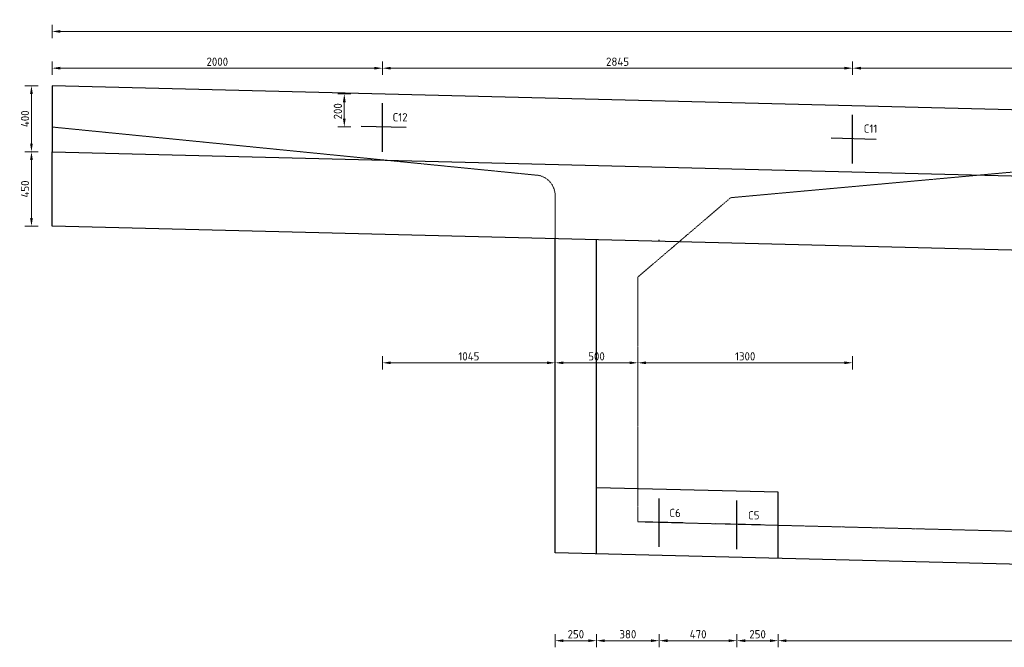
# Model space of a CAD drawing. Header units: millimetres. Extents: x -8028558 to 327273, y -63352 to 83293.
# Tile 11 of 197: x -30933 to -24974, y -2551 to 1246. Entities that reach past the tile are written whole.
import ezdxf

# ---------------------------------------------------------------- set-up
doc = ezdxf.new("R2010")
doc.units = ezdxf.units.MM
doc.linetypes.add('ZZ-HIDDEN-SO', pattern=[4, 2, -2])
for name, color, linetype, lineweight in [('B-CO-BC-BETONVORM-GD', 90, 'Continuous', 25), ('B-CO-BC-BETONVORM-GN', 10, 'ZZ-HIDDEN-SO', 13), ('B-CO-BC-BETONVORM_GEWAPEND-M', 7, 'Continuous', 18), ('B-CO-BC-BETONVORM_GEWAPEND-T70', 210, 'Continuous', 70), ('B-CO-BC-VOORSPANNING-GD', 200, 'Continuous', 25)]:
    doc.layers.add(name, color=color, linetype=linetype, lineweight=lineweight)
doc.styles.add('NLCS-ISO-MM20-T25', font='NLCS-ISO.ttf', dxfattribs={"height": 50})
doc.dimstyles.new('NLCS-MM20-T25-PIJL_L0_H0', dxfattribs={"dimscale": 20, "dimtxt": 2.5, "dimasz": 2.5, "dimexe": 2, "dimexo": 2, "dimgap": 0.7, "dimtad": 1, "dimdec": 0, "dimzin": 0, "dimdsep": 46, "dimtxsty": 'NLCS-ISO-MM20-T25', "dimcen": 0, "dimdle": 2, "dimclrd": 256, "dimclre": 256, "dimclrt": 256, "dimadec": 0, "dimazin": 0, "dimtfac": 1, "dimtdec": 3, "dimtofl": 0, "dimtmove": 0, "dimatfit": 3, "dimfxl": 2, "dimfxlon": 1, "dimtfillclr": 256, "dimtolj": 1, "dimtzin": 0, "dimlwd": -1, "dimlwe": -1, "dimarcsym": 0})

# ---------------------------------------------------------------- blocks, each defined once
blk = doc.blocks.new('*D83')
at = {"layer": 'B-CO-BC-BETONVORM_GEWAPEND-M', "transparency": 16777216}
for p, q in [((-30737.2, 1135.1), (-30737.2, 1215.1)), ((-9847.2, 1135.1), (-9847.2, 1215.1)), ((-30687.2, 1175.1), (-9897.2, 1175.1))]:
    blk.add_line(p, q, dxfattribs=at)
for points in [[(-30687.2, 1183.5), (-30687.2, 1166.8), (-30737.2, 1175.1)], [(-9897.2, 1183.5), (-9897.2, 1166.8), (-9847.2, 1175.1)]]:
    blk.add_solid(points, dxfattribs=at)
at = {"layer": 'B-CO-BC-BETONVORM_GEWAPEND-M', "transparency": 16777216, "insert": (-20292.2, 1214.1), "char_height": 50, "attachment_point": 5, "style": 'NLCS-ISO-MM20-T25'}
blk.add_mtext('\\A1;20890', dxfattribs=at)
blk = doc.blocks.new('*D84')
at = {"layer": 'B-CO-BC-BETONVORM_GEWAPEND-M', "transparency": 16777216}
for p, q in [((-30737.2, 913), (-30737.2, 993)), ((-28737.2, 913), (-28737.2, 993)), ((-30687.2, 953), (-28787.2, 953))]:
    blk.add_line(p, q, dxfattribs=at)
for points in [[(-30687.2, 961.3), (-30687.2, 944.6), (-30737.2, 953)], [(-28787.2, 961.3), (-28787.2, 944.6), (-28737.2, 953)]]:
    blk.add_solid(points, dxfattribs=at)
at = {"layer": 'B-CO-BC-BETONVORM_GEWAPEND-M', "transparency": 16777216, "insert": (-29737.2, 992), "char_height": 50, "attachment_point": 5, "style": 'NLCS-ISO-MM20-T25'}
blk.add_mtext('\\A1;2000', dxfattribs=at)
blk = doc.blocks.new('*D85')
at = {"layer": 'B-CO-BC-BETONVORM_GEWAPEND-M', "transparency": 16777216}
for p, q in [((-28737.2, 913), (-28737.2, 993)), ((-25892.2, 993), (-25892.2, 913)), ((-28687.2, 953), (-25942.2, 953))]:
    blk.add_line(p, q, dxfattribs=at)
for points in [[(-28687.2, 961.3), (-28687.2, 944.6), (-28737.2, 953)], [(-25942.2, 961.3), (-25942.2, 944.6), (-25892.2, 953)]]:
    blk.add_solid(points, dxfattribs=at)
at = {"layer": 'B-CO-BC-BETONVORM_GEWAPEND-M', "transparency": 16777216, "insert": (-27314.7, 992), "char_height": 50, "attachment_point": 5, "style": 'NLCS-ISO-MM20-T25'}
blk.add_mtext('\\A1;2845', dxfattribs=at)
blk = doc.blocks.new('*D86')
at = {"layer": 'B-CO-BC-BETONVORM_GEWAPEND-M', "transparency": 16777216}
for p, q in [((-28737.2, -789.4), (-28737.2, -869.4)), ((-28687.2, -829.4), (-27742.2, -829.4)), ((-27692.2, -869.4), (-27692.2, -789.4))]:
    blk.add_line(p, q, dxfattribs=at)
for points in [[(-28687.2, -821.1), (-28687.2, -837.8), (-28737.2, -829.4)], [(-27742.2, -821.1), (-27742.2, -837.8), (-27692.2, -829.4)]]:
    blk.add_solid(points, dxfattribs=at)
at = {"layer": 'B-CO-BC-BETONVORM_GEWAPEND-M', "transparency": 16777216, "insert": (-28214.7, -790.4), "char_height": 50, "attachment_point": 5, "style": 'NLCS-ISO-MM20-T25'}
blk.add_mtext('\\A1;1045', dxfattribs=at)
blk = doc.blocks.new('*D87')
at = {"layer": 'B-CO-BC-BETONVORM_GEWAPEND-M', "transparency": 16777216}
for p, q in [((-27692.2, -829.4), (-27692.2, -789.4)), ((-27642.2, -829.4), (-27242.2, -829.4)), ((-27192.2, -829.4), (-27192.2, -789.4))]:
    blk.add_line(p, q, dxfattribs=at)
for points in [[(-27642.2, -821.1), (-27642.2, -837.8), (-27692.2, -829.4)], [(-27242.2, -821.1), (-27242.2, -837.8), (-27192.2, -829.4)]]:
    blk.add_solid(points, dxfattribs=at)
at = {"layer": 'B-CO-BC-BETONVORM_GEWAPEND-M', "transparency": 16777216, "insert": (-27442.2, -790.4), "char_height": 50, "attachment_point": 5, "style": 'NLCS-ISO-MM20-T25'}
blk.add_mtext('\\A1;500', dxfattribs=at)
blk = doc.blocks.new('*D88')
at = {"layer": 'B-CO-BC-BETONVORM_GEWAPEND-M', "transparency": 16777216}
for p, q in [((-27192.2, -829.4), (-27192.2, -789.4)), ((-27142.2, -829.4), (-25942.2, -829.4)), ((-25892.2, -789.4), (-25892.2, -869.4))]:
    blk.add_line(p, q, dxfattribs=at)
for points in [[(-27142.2, -821.1), (-27142.2, -837.8), (-27192.2, -829.4)], [(-25942.2, -821.1), (-25942.2, -837.8), (-25892.2, -829.4)]]:
    blk.add_solid(points, dxfattribs=at)
at = {"layer": 'B-CO-BC-BETONVORM_GEWAPEND-M', "transparency": 16777216, "insert": (-26542.2, -790.4), "char_height": 50, "attachment_point": 5, "style": 'NLCS-ISO-MM20-T25'}
blk.add_mtext('\\A1;1300', dxfattribs=at)
blk = doc.blocks.new('*D89')
at = {"layer": 'B-CO-BC-BETONVORM_GEWAPEND-M', "transparency": 16777216}
for p, q in [((-30822, 847), (-30902, 847)), ((-30862, 797), (-30862, 497)), ((-30822, 447), (-30902, 447))]:
    blk.add_line(p, q, dxfattribs=at)
for points in [[(-30870.3, 797), (-30853.7, 797), (-30862, 847)], [(-30870.3, 497), (-30853.7, 497), (-30862, 447)]]:
    blk.add_solid(points, dxfattribs=at)
at = {"layer": 'B-CO-BC-BETONVORM_GEWAPEND-M', "transparency": 16777216, "insert": (-30901, 647), "char_height": 50, "attachment_point": 5, "rotation": 90, "style": 'NLCS-ISO-MM20-T25'}
blk.add_mtext('\\A1;400', dxfattribs=at)
blk = doc.blocks.new('*D90')
at = {"layer": 'B-CO-BC-BETONVORM_GEWAPEND-M', "transparency": 16777216}
for p, q in [((-30822, 447), (-30902, 447)), ((-30862, 397), (-30862, 47)), ((-30822, -3), (-30902, -3))]:
    blk.add_line(p, q, dxfattribs=at)
for points in [[(-30870.3, 397), (-30853.7, 397), (-30862, 447)], [(-30870.3, 47), (-30853.7, 47), (-30862, -3)]]:
    blk.add_solid(points, dxfattribs=at)
at = {"layer": 'B-CO-BC-BETONVORM_GEWAPEND-M', "transparency": 16777216, "insert": (-30901, 222), "char_height": 50, "attachment_point": 5, "rotation": 90, "style": 'NLCS-ISO-MM20-T25'}
blk.add_mtext('\\A1;450', dxfattribs=at)
blk = doc.blocks.new('*D91')
at = {"layer": 'B-CO-BC-BETONVORM_GEWAPEND-M', "transparency": 16777216}
for p, q in [((-28928.5, 797.1), (-29008.5, 797.1)), ((-28968.5, 747.1), (-28968.5, 647.1)), ((-28928.5, 597.1), (-29008.5, 597.1))]:
    blk.add_line(p, q, dxfattribs=at)
for points in [[(-28976.8, 747.1), (-28960.2, 747.1), (-28968.5, 797.1)], [(-28976.8, 647.1), (-28960.2, 647.1), (-28968.5, 597.1)]]:
    blk.add_solid(points, dxfattribs=at)
at = {"layer": 'B-CO-BC-BETONVORM_GEWAPEND-M', "transparency": 16777216, "insert": (-29007.5, 692.1), "char_height": 50, "attachment_point": 5, "rotation": 90, "style": 'NLCS-ISO-MM20-T25'}
blk.add_mtext('\\A1;200', dxfattribs=at)
blk = doc.blocks.new('*D92')
at = {"layer": 'B-CO-BC-BETONVORM_GEWAPEND-M', "transparency": 16777216}
for p, q in [((-27442.2, -2470.7), (-27442.2, -2550.7)), ((-27062.2, -2470.7), (-27062.2, -2550.7)), ((-27392.2, -2510.7), (-27112.2, -2510.7))]:
    blk.add_line(p, q, dxfattribs=at)
for points in [[(-27392.2, -2502.4), (-27392.2, -2519.1), (-27442.2, -2510.7)], [(-27112.2, -2502.4), (-27112.2, -2519.1), (-27062.2, -2510.7)]]:
    blk.add_solid(points, dxfattribs=at)
at = {"layer": 'B-CO-BC-BETONVORM_GEWAPEND-M', "transparency": 16777216, "insert": (-27252.2, -2471.7), "char_height": 50, "attachment_point": 5, "style": 'NLCS-ISO-MM20-T25'}
blk.add_mtext('\\A1;380', dxfattribs=at)
blk = doc.blocks.new('*D93')
at = {"layer": 'B-CO-BC-BETONVORM_GEWAPEND-M', "transparency": 16777216}
for p, q in [((-27062.2, -2470.7), (-27062.2, -2550.7)), ((-26592.2, -2470.7), (-26592.2, -2550.7)), ((-27012.2, -2510.7), (-26642.2, -2510.7))]:
    blk.add_line(p, q, dxfattribs=at)
for points in [[(-27012.2, -2502.4), (-27012.2, -2519.1), (-27062.2, -2510.7)], [(-26642.2, -2502.4), (-26642.2, -2519.1), (-26592.2, -2510.7)]]:
    blk.add_solid(points, dxfattribs=at)
at = {"layer": 'B-CO-BC-BETONVORM_GEWAPEND-M', "transparency": 16777216, "insert": (-26827.2, -2471.7), "char_height": 50, "attachment_point": 5, "style": 'NLCS-ISO-MM20-T25'}
blk.add_mtext('\\A1;470', dxfattribs=at)
blk = doc.blocks.new('*D94')
at = {"layer": 'B-CO-BC-BETONVORM_GEWAPEND-M', "transparency": 16777216}
for p, q in [((-25892.2, 913), (-25892.2, 993)), ((-21142.2, 913), (-21142.2, 993)), ((-25842.2, 953), (-21192.2, 953))]:
    blk.add_line(p, q, dxfattribs=at)
for points in [[(-25842.2, 961.3), (-25842.2, 944.6), (-25892.2, 953)], [(-21192.2, 961.3), (-21192.2, 944.6), (-21142.2, 953)]]:
    blk.add_solid(points, dxfattribs=at)
at = {"layer": 'B-CO-BC-BETONVORM_GEWAPEND-M', "transparency": 16777216, "insert": (-23517.2, 992), "char_height": 50, "attachment_point": 5, "style": 'NLCS-ISO-MM20-T25'}
blk.add_mtext('\\A1;4750', dxfattribs=at)
blk = doc.blocks.new('*D97')
at = {"layer": 'B-CO-BC-BETONVORM_GEWAPEND-M', "transparency": 16777216}
for p, q in [((-26342.2, -2470.7), (-26342.2, -2550.7)), ((-20922.2, -2470.7), (-20922.2, -2550.7)), ((-26292.2, -2510.7), (-20972.2, -2510.7))]:
    blk.add_line(p, q, dxfattribs=at)
for points in [[(-26292.2, -2502.4), (-26292.2, -2519.1), (-26342.2, -2510.7)], [(-20972.2, -2502.4), (-20972.2, -2519.1), (-20922.2, -2510.7)]]:
    blk.add_solid(points, dxfattribs=at)
at = {"layer": 'B-CO-BC-BETONVORM_GEWAPEND-M', "transparency": 16777216, "insert": (-23632.2, -2471.7), "char_height": 50, "attachment_point": 5, "style": 'NLCS-ISO-MM20-T25'}
blk.add_mtext('\\A1;5420', dxfattribs=at)
blk = doc.blocks.new('*D110')
at = {"layer": 'B-CO-BC-BETONVORM_GEWAPEND-M', "transparency": 16777216}
for p, q in [((-26592.2, -2470.7), (-26592.2, -2550.7)), ((-26342.2, -2470.7), (-26342.2, -2550.7)), ((-26542.2, -2510.7), (-26392.2, -2510.7))]:
    blk.add_line(p, q, dxfattribs=at)
for points in [[(-26542.2, -2502.4), (-26542.2, -2519.1), (-26592.2, -2510.7)], [(-26392.2, -2502.4), (-26392.2, -2519.1), (-26342.2, -2510.7)]]:
    blk.add_solid(points, dxfattribs=at)
at = {"layer": 'B-CO-BC-BETONVORM_GEWAPEND-M', "transparency": 16777216, "insert": (-26467.2, -2471.7), "char_height": 50, "attachment_point": 5, "style": 'NLCS-ISO-MM20-T25'}
blk.add_mtext('\\A1;250', dxfattribs=at)
blk = doc.blocks.new('*D111')
at = {"layer": 'B-CO-BC-BETONVORM_GEWAPEND-M', "transparency": 16777216}
for p, q in [((-27692.2, -2470.7), (-27692.2, -2550.7)), ((-27442.2, -2470.7), (-27442.2, -2550.7)), ((-27642.2, -2510.7), (-27492.2, -2510.7))]:
    blk.add_line(p, q, dxfattribs=at)
for points in [[(-27642.2, -2502.4), (-27642.2, -2519.1), (-27692.2, -2510.7)], [(-27492.2, -2502.4), (-27492.2, -2519.1), (-27442.2, -2510.7)]]:
    blk.add_solid(points, dxfattribs=at)
at = {"layer": 'B-CO-BC-BETONVORM_GEWAPEND-M', "transparency": 16777216, "insert": (-27567.2, -2471.7), "char_height": 50, "attachment_point": 5, "style": 'NLCS-ISO-MM20-T25'}
blk.add_mtext('\\A1;250', dxfattribs=at)

msp = doc.modelspace()

# ---------------------------------------------------------------- linework, layer by layer
at = {"layer": 'B-CO-BC-BETONVORM-GD', "flags": 128}
for points in [[(-9847.2, -75.3), (-9847.2, 324.7), (-30737.2, 847), (-30737.2, 447)], [(-12892.2, -449.1), (-12892.2, -2349.1), (-27692.2, -1979.1), (-27692.2, -79.1)], [(-27442.2, -1985.4), (-27442.2, -85.4)], [(-27062.2, -94.9), (-27062.2, -85.4)], [(-26342.2, -2012.9), (-26342.2, -1612.8), (-27442.2, -1585.3)]]:
    msp.add_lwpolyline(points, dxfattribs=at)
msp.add_lwpolyline([(-30737.2, -3), (-30737.2, 447), (-9847.2, -75.3), (-9847.2, -525.3)], close=True, dxfattribs=at)
at = {"layer": 'B-CO-BC-BETONVORM-GN', "flags": 128}
for points in [[(-30737.2, 597), (-27788.8, 304)], [(-13522.2, -2133.3), (-20922.2, -1948.3), (-27192.2, -1791.6), (-27192.2, -310.9), (-26630.1, 169.4), (-23848.2, 422.1), (-21303.9, 34.8), (-20542.2, -511.8), (-20529.4, -1959.8)], [(-27692.2, 181), (-27692.2, -79.1)]]:
    msp.add_lwpolyline(points, dxfattribs=at)
msp.add_lwpolyline([(-27788.8, 304, -0.346017), (-27692.2, 181)], format="xyb", dxfattribs=at)
at = {"layer": 'B-CO-BC-VOORSPANNING-GD', "flags": 128}
for points in [[(-28737.2, 446.7), (-28737.2, 741.8)], [(-25892.2, 375.6), (-25892.2, 670.6)], [(-28594.4, 593.4), (-28867.2, 600.2)], [(-25749.4, 522.2), (-26022.2, 529)], [(-27062.2, -1943.9), (-27062.2, -1650)], [(-26592.2, -1956.8), (-26592.2, -1661.7)], [(-26919.4, -1798.4), (-27192.2, -1791.6)], [(-26449.4, -1810.1), (-26722.2, -1803.3)]]:
    msp.add_lwpolyline(points, dxfattribs=at)

# ---------------------------------------------------------------- texts
at = {"layer": 'B-CO-BC-BETONVORM_GEWAPEND-T70', "ltscale": 500, "char_height": 50, "attachment_point": 1, "style": 'NLCS-ISO-MM20-T25'}
for s, insert in [('C12', (-28676, 680.9)), ('C11', (-25824.6, 612.3)), ('C6', (-27001, -1713)), ('C5', (-26524.6, -1727.2))]:
    msp.add_mtext_dynamic_manual_height_columns(s, width=332.893, gutter_width=35, heights=[0], dxfattribs=dict(at, insert=insert))

# ---------------------------------------------------------------- dimensions: what is measured, and where the dimension line sits
at = {"layer": 'B-CO-BC-BETONVORM_GEWAPEND-M'}
for base, p1, p2, picture, middle in [((-9847.2, 1175.1), (-30737.2, 380.6), (-9847.2, 380.6), '*D83', (-20292.2, 1214.1)), ((-25892.2, 953), (-28737.2, 626.1), (-25892.2, 1154.5), '*D85', (-27314.7, 992)), ((-28737.2, 953), (-30737.2, 626.1), (-28737.2, 626.1), '*D84', (-29737.2, 992)), ((-21142.2, 953), (-25892.2, 510.1), (-21142.2, 510.1), '*D94', (-23517.2, 992)), ((-27692.2, -829.4), (-28737.2, 594.2), (-27692.2, -1509.3), '*D86', (-28214.7, -790.4)), ((-25892.2, -829.4), (-27192.2, -829.4), (-25892.2, 525.8), '*D88', (-26542.2, -790.4)), ((-27442.2, -2510.7), (-27692.2, -681.8), (-27442.2, -687.8), '*D111', (-27567.2, -2471.7)), ((-27192.2, -829.4), (-27692.2, -829.4), (-27192.2, -829.4), '*D87', (-27442.2, -790.4)), ((-27062.2, -2510.7), (-27442.2, -1985.4), (-27062.2, -1797), '*D92', (-27252.2, -2471.7)), ((-26592.2, -2510.7), (-27062.2, -1797), (-26592.2, -1806.6), '*D93', (-26827.2, -2471.7)), ((-26342.2, -2510.7), (-26592.2, -1806.6), (-26342.2, -1812.8), '*D110', (-26467.2, -2471.7)), ((-20922.2, -2510.7), (-26342.2, -1812.8), (-20922.2, -1948.3), '*D97', (-23632.2, -2471.7))]:
    dim = msp.add_linear_dim(base=base, p1=p1, p2=p2, dimstyle='NLCS-MM20-T25-PIJL_L0_H0', dxfattribs=at)
    dim.commit()
    dim.dimension.update_dxf_attribs({"geometry": picture, "text_midpoint": middle})
for base, p1, p2, picture, middle in [((-30862, 447), (-30737.2, 847), (-30737.2, 447), '*D89', (-30901, 647)), ((-30862, -3), (-30737.2, 447), (-30737.2, -3), '*D90', (-30901, 222))]:
    dim = msp.add_linear_dim(base=base, p1=p1, p2=p2, angle=90, dimstyle='NLCS-MM20-T25-PIJL_L0_H0', dxfattribs=at)
    dim.commit()
    dim.dimension.update_dxf_attribs({"geometry": picture, "text_midpoint": middle})
dim = msp.add_linear_dim(base=(-28968.5, 597.1), p1=(-28737.2, 797.1), p2=(-28737.2, 597.1), angle=90, dimstyle='NLCS-MM20-T25-PIJL_L0_H0', dxfattribs=at)
dim.commit()
dim.dimension.update_dxf_attribs({"geometry": '*D91', "text_midpoint": (-28968.5, 692.1), "dimtype": 160})

doc.saveas('drawing.dxf')
